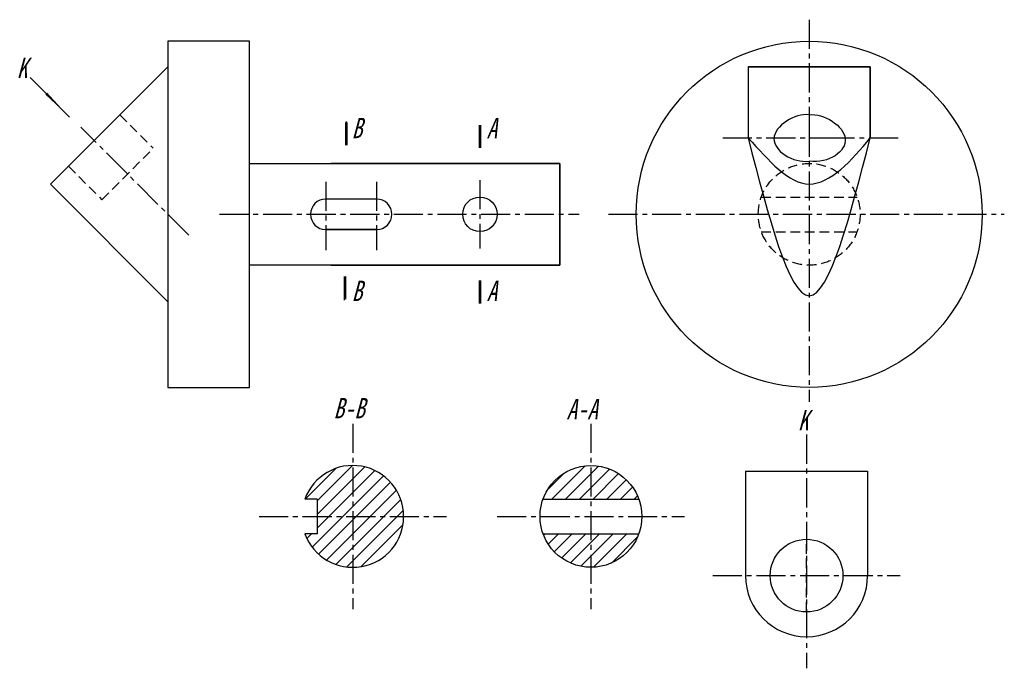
# Model space of a CAD drawing. Header units: millimetres. Extents: x -1054 to 880, y 3431 to 4705.
import ezdxf

# ---------------------------------------------------------------- set-up
doc = ezdxf.new("R2010")
doc.units = ezdxf.units.MM
doc.linetypes.add('CENTER2', pattern=[28.575, 19.05, -3.175, 3.175, -3.175])
doc.linetypes.add('DASHED', pattern=[19.05, 12.7, -6.35])
for name, color, linetype in [('PCSX', 7, 'Continuous'), ('ST细实线', 7, 'Continuous'), ('XSX', 4, 'Continuous'), ('中心线', 7, 'CENTER2'), ('虚线', 7, 'DASHED'), ('辅助线', 7, 'Continuous')]:
    doc.layers.add(name, color=color, linetype=linetype)
doc.layers.add('轮廓线', color=7, linetype='Continuous', lineweight=30)
doc.styles.get("Standard").update_dxf_attribs({"font": 'txt', "height": 5})

msp = doc.modelspace()

# ---------------------------------------------------------------- hatches: boundary and pattern name
at = {"layer": '辅助线'}
h = msp.add_hatch(dxfattribs=at)
h.set_pattern_fill('ANSI31', color=5, scale=6)
h.paths.add_polyline_path([(-400, 3829.1, 0.315784), (-494, 3763.1), (-470, 3763.1), (-470, 3729.1), (-400, 3729.1)])
h.paths.add_polyline_path([(-400, 3829.1), (-400, 3729.1), (-300, 3729.1, 0.414214)])
h.paths.add_polyline_path([(-400, 3729.1), (-470, 3729.1), (-470, 3695), (-494, 3695, 0.315784), (-400, 3629.1)])
h.paths.add_polyline_path([(-300, 3729.1), (-400, 3729.1), (-400, 3629.1, 0.414214)])
h.paths.add_polyline_path([(68, 3829.1, 0.315784), (-26, 3763.1), (68, 3763.1)])
h.paths.add_polyline_path([(68, 3829.1), (68, 3763.1), (162, 3763.1, 0.315784)])
h.paths.add_polyline_path([(68, 3695), (-26, 3695, 0.315784), (68, 3629.1)])
h.paths.add_polyline_path([(162, 3695), (68, 3695), (68, 3629.1, 0.315784)])

# ---------------------------------------------------------------- linework, layer by layer
at = {"layer": 'PCSX'}
for p, q in [((-603.1, 4662.5), (-763.1, 4662.5)), ((-603.1, 3982.5), (-603.1, 4422.5)), ((6.9, 4422.5), (-443.1, 4422.5)), ((-443.1, 4222.5), (6.9, 4222.5))]:
    msp.add_line(p, q, dxfattribs=at)
at = {"layer": 'ST细实线'}
for p, q in [((-998.7, 4555.6), (-1034.1, 4591)), ((-413.1, 4504.9), (-413.1, 4474.9))]:
    msp.add_line(p, q, dxfattribs=at)
for points in [[(-956.3, 4513.2, 0, 5, 0), (-1002.2, 4559.5, 5, 5, 0)], [(-413.1, 4504.9, 0, 0, 0), (-453.1, 4504.9, 6, 0, 0), (-503.1, 4504.9, 0, 0, 0)], [(-416, 4154, 0, 0, 0), (-456, 4154, 6, 0, 0), (-506, 4154, 0, 0, 0)]]:
    msp.add_lwpolyline(points, format="xyseb", dxfattribs=at)
at = {"layer": 'XSX'}
msp.add_line((-956.3, 4513.2), (-998.7, 4555.6), dxfattribs=at)
at = {"layer": '中心线', "ltscale": 3}
for p, q in [((496.9, 4704.8), (496.9, 4492.3)), ((-722.1, 4281.5), (-934.3, 4493.6)), ((496.9, 4492.3), (496.9, 3954)), ((326.9, 4472.5), (529, 4472.5)), ((529, 4472.5), (676.9, 4472.5)), ((-453.1, 4386.6), (-453.1, 4252.2)), ((-353.1, 4386.6), (-353.1, 4252.2)), ((-150, 4389.7), (-150, 4255.3)), ((-662.1, 4322.5), (45, 4322.5)), ((102.5, 4322.5), (880.3, 4322.5))]:
    msp.add_line(p, q, dxfattribs=at)
at = {"layer": '中心线', "color": 5, "ltscale": 3}
for p, q in [((-400, 3911.1), (-400, 3547.1)), ((68, 3911.1), (68, 3547.1)), ((491.7, 3889.8), (491.7, 3430.8)), ((-584.2, 3729.1), (-215.8, 3729.1)), ((-116.2, 3729.1), (252.2, 3729.1)), ((307.5, 3612.8), (675.9, 3612.8))]:
    msp.add_line(p, q, dxfattribs=at)
at = {"layer": '虚线', "ltscale": 1.5}
for p, q in [((-857.7, 4517.9), (-791.9, 4452.2)), ((-892.8, 4351.2), (-791.9, 4452.2)), ((-958.6, 4417), (-892.8, 4351.2)), ((402.8, 4356.5), (590.9, 4356.5)), ((402.8, 4288.4), (590.9, 4288.4)), ((491.7, 3541.4), (491.7, 3684.1))]:
    msp.add_line(p, q, dxfattribs=at)
msp.add_circle((496.9, 4322.5), 100, dxfattribs=at)
at = {"layer": '轮廓线'}
for p, q in [((-763.1, 4662.5), (-763.1, 3982.5)), ((-763.1, 4662.5), (-763.1, 3982.5)), ((-603.1, 4662.5), (-763.1, 4662.5)), ((-603.1, 3982.5), (-603.1, 4662.5)), ((-763.1, 4612.5), (-994, 4381.7)), ((616.9, 4612.5), (376.9, 4612.5)), ((376.9, 4612.5), (616.9, 4612.5)), ((376.9, 4612.5), (376.9, 4472.5)), ((616.9, 4612.5), (616.9, 4472.5)), ((616.9, 4472.5), (616.9, 4612.5)), ((-603.1, 4422.5), (6.9, 4422.5)), ((6.9, 4222.5), (6.9, 4422.5)), ((6.9, 4422.5), (6.9, 4222.5)), ((-994, 4381.7), (-763.1, 4150.8)), ((-353.1, 4352.5), (-453.1, 4352.5)), ((-453.1, 4292.5), (-353.1, 4292.5)), ((-353.1, 4292.5), (-453.1, 4292.5)), ((6.9, 4222.5), (-603.1, 4222.5)), ((-763.1, 3982.5), (-603.1, 3982.5)), ((-763.1, 3982.5), (-603.1, 3982.5))]:
    msp.add_line(p, q, dxfattribs=at)
at = {"layer": '轮廓线', "const_width": 5}
for points in [[(-412.7, 4503.1), (-412.7, 4457.9)], [(-150, 4497.7), (-150, 4452.5)], [(-415.4, 4155.4), (-415.4, 4200.6)], [(-150, 4147.3), (-150, 4192.5)]]:
    msp.add_lwpolyline(points, dxfattribs=at)
at = {"layer": '轮廓线'}
for centre, radius in [((496.9, 4322.5), 340), ((-150, 4322.5), 34)]:
    msp.add_circle(centre, radius, dxfattribs=at)
for centre, start, end in [((-453.1, 4322.5), 90, 270), ((-353.1, 4322.5), 270, 90)]:
    msp.add_arc(centre, 30, start, end, dxfattribs=at)
for points in [[(496.9, 4517.9), (468.8, 4521.6), (388.5, 4471.1), (465, 4422.7), (496.9, 4427)], [(496.9, 4517.9), (524.9, 4521.6), (605.2, 4471.1), (535.7, 4421.4), (496.9, 4427)]]:
    msp.add_open_spline(points, degree=3, knots=[0, 0, 0, 0, 8.591392, 17.139807, 17.139807, 17.139807, 17.139807], dxfattribs=at)
msp.add_spline([(376.9, 4472.5), (496.9, 4162.5), (616.9, 4472.5)], degree=3, dxfattribs=at)
msp.add_open_spline([(376.9, 4472.5), (417.7, 4428.3), (495.2, 4335.7), (580.8, 4428.3), (616.9, 4472.5)], degree=3, dxfattribs=at)
at = {"layer": '辅助线'}
msp.add_line((-416, 4154), (-416, 4184), dxfattribs=at)
at = {"layer": '辅助线', "color": 5, "lineweight": 30}
for p, q in [((371.7, 3817.8), (611.7, 3817.8)), ((371.7, 3817.8), (371.7, 3612.8)), ((611.7, 3817.8), (611.7, 3612.8)), ((-470, 3763.1), (-494, 3763.1)), ((-470, 3763.1), (-470, 3695)), ((-26, 3763.1), (162, 3763.1)), ((-470, 3695), (-494, 3695)), ((-26, 3695), (162, 3695))]:
    msp.add_line(p, q, dxfattribs=at)
for centre, radius in [((68, 3729.1), 100), ((491.7, 3612.8), 71.4)]:
    msp.add_circle(centre, radius, dxfattribs=at)
for centre, radius, start, end in [((-400, 3729.1), 100, 199.8988, 160.1012), ((491.7, 3612.8), 120, 180, 0)]:
    msp.add_arc(centre, radius, start, end, dxfattribs=at)

# ---------------------------------------------------------------- texts
at = {"layer": '辅助线', "char_height": 40, "attachment_point": 1}
for s, width, insert in [('{\\f长仿宋体|b0|i1|c134|p49;K}', 150.772, (-1060, 4630)), ('{\\f长仿宋体|b0|i1|c134|p49;B}', 166, (-402, 4512)), ('{\\f长仿宋体|b0|i1|c134|p49;A}', 166, (-136.9, 4512)), ('{\\f长仿宋体|b0|i1|c134|p49;B}', 166, (-402, 4192.1)), ('{\\f长仿宋体|b0|i1|c134|p49;A}', 166, (-136.9, 4192.1))]:
    msp.add_mtext_dynamic_manual_height_columns(s, width=width, gutter_width=25, heights=[0], dxfattribs=dict(at, insert=insert))
at = {"layer": '辅助线', "color": 5, "char_height": 40, "attachment_point": 1}
for s, insert in [('{\\f长仿宋体|b0|i1|c134|p49;B-B}', (-437.7, 3961.7)), ('{\\f长仿宋体|b0|i1|c134|p49;A-A}', (20, 3960)), ('{\\f长仿宋体|b0|i1|c134|p49;K}', (475, 3938.1))]:
    msp.add_mtext_dynamic_manual_height_columns(s, width=166, gutter_width=25, heights=[0], dxfattribs=dict(at, insert=insert))

doc.saveas('drawing.dxf')
